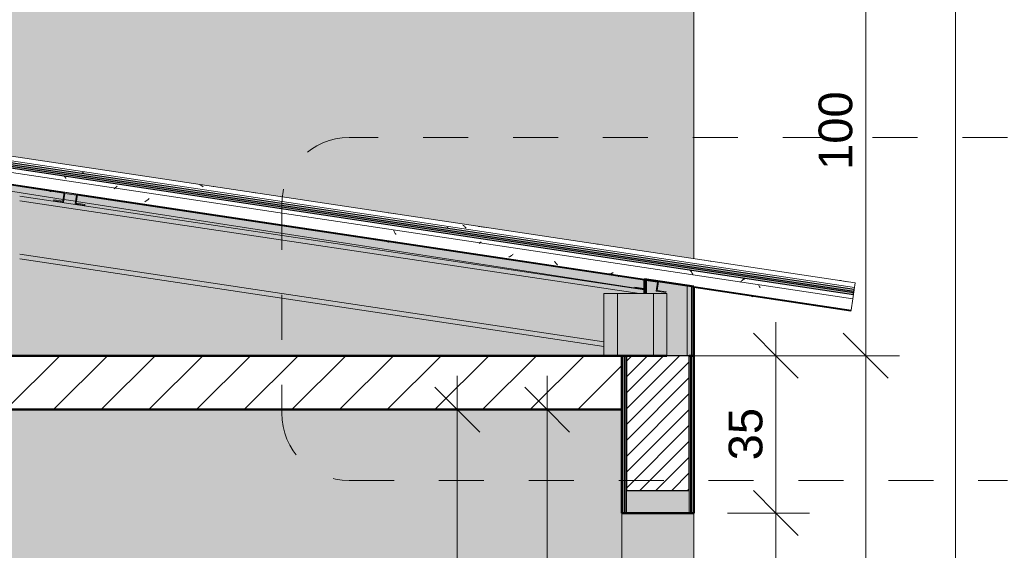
# Model space of a CAD drawing. Header units: metres. Extents: x -2.1 to 42.5, y -15.2 to 5.6.
# Tile 210 of 256: x 6.8 to 9, y 2.2 to 3.4. Entities that reach past the tile are written whole.
import ezdxf

# ---------------------------------------------------------------- set-up
doc = ezdxf.new("R2010")
doc.units = ezdxf.units.M
doc.linetypes.add('Traço', pattern=[0.00635, 0.003175, -0.003175])
for name, color, linetype, lineweight in [('A-ANNO-DIMS', 7, 'Continuous', 9), ('A-ANNO-DIMS-50', 7, 'Continuous', 9), ('A-ANNO-SYMB', 7, 'Continuous', 9), ('A-DETL-GENF', 7, 'Continuous', 5), ('A-FLOR', 7, 'Continuous', 5), ('A-FLOR-PATT', 7, 'Continuous', 50), ('A-GLAZ-CWMG', 7, 'Continuous', 5), ('A-ROOF', 7, 'Continuous', 5), ('A-WALL', 7, 'Continuous', 5), ('A-WALL-PATT', 7, 'Continuous', 50), ('I-WALL', 7, 'Continuous', 5)]:
    doc.layers.add(name, color=color, linetype=linetype, lineweight=lineweight)
doc.layers.add('A-DETL', color=7, linetype='Continuous', lineweight=5, true_color=0x00a600)
doc.styles.add('Arial', font='arial.ttf', dxfattribs={"height": 0.075})
doc.dimstyles.new('Com_linha__ref__contínua__-_Cor_Vermelha_Arial_1_5mm_2', dxfattribs={"dimscale": 0.3048, "dimtxt": 0.076519, "dimasz": 0.328084, "dimexe": 0.246063, "dimexo": 0.246063, "dimgap": 0.024606, "dimtad": 1, "dimdec": 1, "dimlfac": 100, "dimrnd": 0.1, "dimdsep": 46, "dimtxsty": 'Arial', "dimblk1": 'OBLIQUE', "dimblk2": 'OBLIQUE', "dimsah": 1, "dimcen": 0.09, "dimdle": 0.246063, "dimazin": 0, "dimtfac": 1, "dimtdec": 4, "dimtix": 1, "dimtmove": 0, "dimatfit": 3, "dimfxl": 1, "dimtvp": 1, "dimtolj": 1, "dimtzin": 0, "dimarcsym": 2})
pattern_1 = [(50, (2.348, 2.53), (0.364365, -0.031877), [0.0381, -0.4191]), (355, (2.348, 2.53), (-0.070485, 0.382117), [0.03048, -0.33528]), (100.451, (2.379, 2.527), (0.293886, 0.35023), [0.03238, -0.35618]), (46.184, (2.348, 2.632), (0.54216, -0.084084), [0.05715, -0.62865]), (96.636, (2.394, 2.625), (0.474805, 0.494854), [0.04857, -0.53427]), (351.184, (2.348, 2.632), (0.47481, 0.494846), [0.04572, -0.50292]), (21, (2.399, 2.606), (0.303226, -0.204528), [0.0381, -0.4191]), (326, (2.399, 2.606), (0.123607, 0.368379), [0.03048, -0.33528]), (71.451, (2.424, 2.589), (0.426833, 0.163839), [0.03238, -0.35618]), (37.5, (2.348, 2.53), (0.0061807, 0.1691082), [0.01676, -0.31445, 0.01676, -0.3236, -0.33655]), (37.5, (2.348, 2.53), (0.0061807, 0.1691082), [-0.67158, 0.01676, -0.31979]), (7.5, (2.348, 2.53), (0.1336414, 0.200358), [0.01676, -0.17729, 0.01676, -0.30683, -0.12827]), (7.5, (2.348, 2.53), (0.1336414, 0.200358), [-0.51765, 0.01676, -0.11151]), (327.5, (2.235, 2.53), (0.2711816, -0.0114606), [0.01676, -0.11024, 0.01676, -0.37948, -0.52578]), (327.5, (2.235, 2.53), (0.2711816, -0.0114606), [-0.52324, 0.01676, -0.50902]), (317.5, (2.184, 2.53), (0.296258, 0.050851), [0.01676, -0.14834, 0.01676, -0.24638, -0.37338]), (317.5, (2.184, 2.53), (0.296258, 0.050851), [-0.42824, 0.01676, -0.35662])]

# ---------------------------------------------------------------- blocks, each defined once
blk = doc.blocks.new('FP_1-C')
at = {"layer": 'A-GLAZ-CWMG'}
blk.add_line((8.6912, 2.8021), (-0.3438, 4.1574), dxfattribs=at)
blk = doc.blocks.new('FP_2-C')
at = {"layer": 'A-GLAZ-CWMG'}
for p, q in [((-0.3515, 4.1067), (8.2236, 2.8204)), ((8.3336, 2.8039), (8.6835, 2.7514))]:
    blk.add_line(p, q, dxfattribs=at)
at = {"layer": 'A-GLAZ-CWMG', "color": 9, "true_color": 0xc0c0c0}
for p, q in [((6.9412, 3.0126), (6.9578, 3.0101)), ((7.1131, 2.993), (7.1121, 2.9923)), ((7.1141, 2.9936), (7.1131, 2.993)), ((7.1152, 2.9943), (7.1141, 2.9936)), ((7.1162, 2.9951), (7.1152, 2.9943)), ((7.1173, 2.9959), (7.1162, 2.9951)), ((7.1184, 2.9967), (7.1173, 2.9959)), ((7.1194, 2.9976), (7.1184, 2.9967)), ((7.1205, 2.9985), (7.1194, 2.9976)), ((7.1216, 2.9995), (7.1205, 2.9985)), ((7.2426, 2.9674), (7.2592, 2.9649)), ((7.5441, 2.9222), (7.5606, 2.9197)), ((7.6664, 2.9283), (7.6656, 2.9299)), ((7.6671, 2.9267), (7.6664, 2.9283)), ((7.6679, 2.9252), (7.6671, 2.9267)), ((7.6686, 2.9237), (7.6679, 2.9252)), ((7.6694, 2.9222), (7.6686, 2.9237)), ((7.6702, 2.9208), (7.6694, 2.9222)), ((7.6709, 2.9194), (7.6702, 2.9208)), ((7.9239, 2.8705), (7.9229, 2.8699)), ((7.925, 2.8711), (7.9239, 2.8705)), ((7.926, 2.8718), (7.925, 2.8711)), ((7.9271, 2.8725), (7.926, 2.8718)), ((7.9281, 2.8732), (7.9271, 2.8725)), ((7.9292, 2.874), (7.9281, 2.8732)), ((7.9302, 2.8749), (7.9292, 2.874)), ((7.9313, 2.8757), (7.9302, 2.8749)), ((7.9229, 2.8699), (7.9219, 2.8694)), ((8.0241, 2.8593), (8.0233, 2.8604)), ((8.0248, 2.8583), (8.0241, 2.8593)), ((8.0256, 2.8573), (8.0248, 2.8583)), ((8.0264, 2.8563), (8.0256, 2.8573)), ((8.0272, 2.8554), (8.0264, 2.8563)), ((8.028, 2.8545), (8.0272, 2.8554)), ((8.0289, 2.8537), (8.028, 2.8545)), ((8.0297, 2.8529), (8.0289, 2.8537)), ((8.0305, 2.8522), (8.0297, 2.8529)), ((8.1466, 2.8322), (8.1456, 2.8321)), ((8.1475, 2.8324), (8.1466, 2.8322)), ((8.1469, 2.8318), (8.1635, 2.8293)), ((8.1485, 2.8326), (8.1475, 2.8324)), ((8.1495, 2.8328), (8.1485, 2.8326)), ((8.1505, 2.8332), (8.1495, 2.8328)), ((8.1515, 2.8335), (8.1505, 2.8332)), ((8.1525, 2.8339), (8.1515, 2.8335)), ((8.1535, 2.8344), (8.1525, 2.8339)), ((8.1545, 2.8349), (8.1535, 2.8344)), ((8.4786, 2.8066), (8.4779, 2.8081)), ((8.4793, 2.8051), (8.4786, 2.8066)), ((8.48, 2.8036), (8.4793, 2.8051)), ((8.4484, 2.7866), (8.4649, 2.7841)), ((8.4807, 2.8022), (8.48, 2.8036)), ((8.4814, 2.8008), (8.4807, 2.8022)), ((8.6493, 2.7564), (8.6659, 2.7539))]:
    blk.add_line(p, q, dxfattribs=at)
blk = doc.blocks.new('FP_3-C')
at = {"layer": 'A-GLAZ-CWMG', "color": 9, "true_color": 0xc0c0c0}
for p, q in [((6.9328, 3.0495), (6.9323, 3.0501)), ((6.9334, 3.0487), (6.9328, 3.0495)), ((6.9341, 3.0478), (6.9334, 3.0487)), ((6.9347, 3.047), (6.9341, 3.0478)), ((6.9354, 3.0461), (6.9347, 3.047)), ((6.936, 3.0452), (6.9354, 3.0461)), ((6.9366, 3.0442), (6.936, 3.0452)), ((7.0463, 3.0238), (7.0454, 3.0229)), ((7.0471, 3.0246), (7.0463, 3.0238)), ((7.048, 3.0254), (7.0471, 3.0246)), ((7.0489, 3.0261), (7.048, 3.0254)), ((7.0498, 3.0269), (7.0489, 3.0261)), ((7.0506, 3.0276), (7.0498, 3.0269)), ((7.0445, 3.0221), (7.0436, 3.0212)), ((7.0454, 3.0229), (7.0445, 3.0221)), ((7.8567, 2.9003), (7.8558, 2.8994)), ((7.8576, 2.9012), (7.8567, 2.9003)), ((7.8585, 2.902), (7.8576, 2.9012)), ((7.8594, 2.9029), (7.8585, 2.902)), ((7.8603, 2.9037), (7.8594, 2.9029)), ((8.3255, 2.84), (8.3249, 2.8408)), ((8.3262, 2.8391), (8.3255, 2.84)), ((8.3268, 2.8383), (8.3262, 2.8391)), ((8.3274, 2.8374), (8.3268, 2.8383)), ((8.3281, 2.8365), (8.3274, 2.8374)), ((8.3287, 2.8356), (8.3281, 2.8365)), ((8.3293, 2.8346), (8.3287, 2.8356)), ((8.33, 2.8336), (8.3293, 2.8346)), ((8.3306, 2.8326), (8.33, 2.8336)), ((8.3312, 2.8315), (8.3306, 2.8326)), ((8.3318, 2.8305), (8.3312, 2.8315)), ((8.4382, 2.8146), (8.4373, 2.8138)), ((8.4391, 2.8155), (8.4382, 2.8146)), ((8.44, 2.8163), (8.4391, 2.8155)), ((8.4409, 2.8171), (8.44, 2.8163)), ((8.4418, 2.8178), (8.4409, 2.8171)), ((8.4427, 2.8186), (8.4418, 2.8178)), ((8.4435, 2.8193), (8.4427, 2.8186)), ((8.4444, 2.82), (8.4435, 2.8193)), ((8.4453, 2.8206), (8.4444, 2.82)), ((8.4461, 2.8212), (8.4453, 2.8206)), ((8.447, 2.8218), (8.4461, 2.8212))]:
    blk.add_line(p, q, dxfattribs=at)
blk = doc.blocks.new('Rectangular Mullion - Telha Fibrocimento - Ondulada-1908998-C')
at = {"layer": 'A-GLAZ-CWMG', "true_color": 0x808080}
h = blk.add_hatch(dxfattribs=at)
h.set_pattern_fill('FP_3', color=8, style=0, pattern_type=2)
h.set_pattern_definition(pattern_1)
h.paths.add_polyline_path([(8.6888, 2.7866), (8.6894, 2.7906), (-0.3456, 4.1459), (-0.3462, 4.1418), (8.6797, 2.788)])
at = {"layer": 'A-GLAZ-CWMG', "lineweight": 25}
for p, q in [((-0.3462, 4.1418), (8.6888, 2.7866)), ((8.6898, 2.7931), (-0.3452, 4.1483)), ((8.6888, 2.7866), (8.6898, 2.7931))]:
    blk.add_line(p, q, dxfattribs=at)
at = {"layer": 'A-GLAZ-CWMG'}
for p, q in [((8.6874, 2.7769), (-0.3476, 4.1322)), ((8.6888, 2.7868), (8.6874, 2.7769)), ((8.6835, 2.7514), (8.6874, 2.7769))]:
    blk.add_line(p, q, dxfattribs=at)
for name in ['FP_1-C', 'FP_2-C', 'FP_3-C']:
    blk.add_blockref(name, (0, 0), dxfattribs=at)
blk = doc.blocks.new('FP_5-C')
at = {"layer": 'A-GLAZ-CWMG'}
for p, q in [((5.1967, 3.2735), (6.9323, 3.0131)), ((6.962, 3.0087), (8.2236, 2.8194)), ((8.3336, 2.8029), (8.6834, 2.7505))]:
    blk.add_line(p, q, dxfattribs=at)
at = {"layer": 'A-GLAZ-CWMG', "color": 9, "true_color": 0xc0c0c0}
for p, q in [((7.2425, 2.9666), (7.2591, 2.9641)), ((7.544, 2.9214), (7.5605, 2.9189)), ((8.1465, 2.8315), (8.1455, 2.8314)), ((8.1474, 2.8318), (8.1465, 2.8315)), ((8.1468, 2.831), (8.1634, 2.8286)), ((8.1484, 2.832), (8.1474, 2.8318)), ((8.4483, 2.7858), (8.4648, 2.7834)), ((8.6492, 2.7557), (8.6658, 2.7532))]:
    blk.add_line(p, q, dxfattribs=at)
blk = doc.blocks.new('FP_6-C')
at = {"layer": 'A-GLAZ-CWMG'}
blk.add_line((8.6926, 2.8121), (-0.3424, 4.1673), dxfattribs=at)
at = {"layer": 'A-GLAZ-CWMG', "color": 9, "true_color": 0xc0c0c0}
for p, q in [((6.9729, 3.0567), (6.9717, 3.0557)), ((6.9741, 3.0577), (6.9729, 3.0567)), ((6.9753, 3.0586), (6.9741, 3.0577)), ((6.9765, 3.0595), (6.9753, 3.0586)), ((7.2355, 3.0303), (7.2344, 3.0308)), ((7.2366, 3.0297), (7.2355, 3.0303)), ((7.2377, 3.029), (7.2366, 3.0297)), ((7.2388, 3.0283), (7.2377, 3.029)), ((7.2399, 3.0276), (7.2388, 3.0283)), ((7.241, 3.0267), (7.2399, 3.0276)), ((7.2421, 3.0258), (7.241, 3.0267)), ((7.3523, 3.0132), (7.3689, 3.0107)), ((7.6537, 2.968), (7.6703, 2.9655)), ((7.7863, 2.936), (7.785, 2.9349)), ((7.8209, 2.9399), (7.8198, 2.9407)), ((7.822, 2.939), (7.8209, 2.9399)), ((7.8231, 2.9381), (7.822, 2.939)), ((7.8241, 2.937), (7.8231, 2.9381)), ((7.8252, 2.9359), (7.8241, 2.937)), ((7.8262, 2.9348), (7.8252, 2.9359)), ((7.8547, 2.9379), (7.8713, 2.9354)), ((7.785, 2.9349), (7.7837, 2.9339)), ((7.8272, 2.9336), (7.8262, 2.9348)), ((8.1804, 2.8743), (8.1797, 2.8754)), ((8.3571, 2.8625), (8.3736, 2.86)), ((8.6585, 2.8173), (8.6751, 2.8148))]:
    blk.add_line(p, q, dxfattribs=at)
blk = doc.blocks.new('FP_7-C')
at = {"layer": 'A-GLAZ-CWMG', "color": 9, "true_color": 0xc0c0c0}
for p, q in [((7.7876, 2.8847), (7.7867, 2.8848)), ((7.7886, 2.8846), (7.7876, 2.8847)), ((7.7895, 2.8846), (7.7886, 2.8846)), ((7.7905, 2.8847), (7.7895, 2.8846)), ((8.1608, 2.8289), (8.1599, 2.8292)), ((8.1617, 2.8286), (8.1608, 2.8289)), ((8.1626, 2.8284), (8.1617, 2.8286)), ((8.1635, 2.8282), (8.1626, 2.8284))]:
    blk.add_line(p, q, dxfattribs=at)
blk = doc.blocks.new('Rectangular Mullion - Telha Fibrocimento - Ondulada-V4-C')
at = {"layer": 'A-GLAZ-CWMG', "true_color": 0x808080}
h = blk.add_hatch(dxfattribs=at)
h.set_pattern_fill('FP_3', color=8, style=0, pattern_type=2)
h.set_pattern_definition(pattern_1)
h.paths.add_polyline_path([(8.6894, 2.7906), (8.6904, 2.7974), (-0.3446, 4.1526), (-0.3456, 4.1459), (8.6797, 2.7921)])
at = {"layer": 'A-GLAZ-CWMG', "lineweight": 25}
for p, q in [((-0.3456, 4.1459), (8.6894, 2.7906)), ((8.6904, 2.7974), (-0.3446, 4.1526)), ((8.6894, 2.7906), (8.6904, 2.7974))]:
    blk.add_line(p, q, dxfattribs=at)
at = {"layer": 'A-GLAZ-CWMG'}
for p, q in [((8.6904, 2.7974), (8.6926, 2.8121)), ((8.6834, 2.7505), (8.6836, 2.7515))]:
    blk.add_line(p, q, dxfattribs=at)
for name in ['FP_6-C', 'FP_5-C', 'FP_7-C']:
    blk.add_blockref(name, (0, 0), dxfattribs=at)
blk = doc.blocks.new('FP_9-C')
at = {"layer": 'A-GLAZ-CWMG'}
for p, q in [((5.1964, 3.2721), (6.9321, 3.0118)), ((6.9618, 3.0073), (8.2236, 2.8181)), ((8.3336, 2.8016), (8.6832, 2.7491))]:
    blk.add_line(p, q, dxfattribs=at)
at = {"layer": 'A-GLAZ-CWMG', "color": 9, "true_color": 0xc0c0c0}
for p, q in [((7.7847, 2.8838), (7.7837, 2.8838)), ((7.7856, 2.8839), (7.7847, 2.8838)), ((7.7866, 2.8841), (7.7856, 2.8839)), ((7.7876, 2.8843), (7.7866, 2.8841)), ((7.7886, 2.8846), (7.7876, 2.8843)), ((7.7895, 2.8849), (7.7886, 2.8846)), ((8.1617, 2.8285), (8.1608, 2.8291)), ((8.1626, 2.828), (8.1617, 2.8285)), ((8.1634, 2.8275), (8.1626, 2.828)), ((8.1643, 2.8271), (8.1634, 2.8275)), ((8.1652, 2.8267), (8.1643, 2.8271)), ((8.1661, 2.8264), (8.1652, 2.8267)), ((8.167, 2.8261), (8.1661, 2.8264))]:
    blk.add_line(p, q, dxfattribs=at)
blk = doc.blocks.new('FP_10-C')
at = {"layer": 'A-GLAZ-CWMG', "color": 9, "true_color": 0xc0c0c0}
for p, q in [((7.2656, 3.0266), (7.2644, 3.0269)), ((8.1188, 2.8984), (8.1175, 2.8984)), ((8.12, 2.8984), (8.1188, 2.8984)), ((8.1212, 2.8984), (8.12, 2.8984)), ((8.6603, 2.8174), (8.6591, 2.8177)), ((8.6614, 2.8171), (8.6603, 2.8174))]:
    blk.add_line(p, q, dxfattribs=at)
at = {"layer": 'A-GLAZ-CWMG'}
blk.add_line((7.6101, 2.9745), (7.6096, 2.9745), dxfattribs=at)
blk = doc.blocks.new('Rectangular Mullion - Telha Fibrocimento - Ondulada-V8-C')
at = {"layer": 'A-GLAZ-CWMG'}
blk.add_line((8.6832, 2.7491), (8.6834, 2.7505), dxfattribs=at)
for name in ['FP_9-C', 'FP_10-C']:
    blk.add_blockref(name, (0, 0), dxfattribs=at)
blk = doc.blocks.new('FP_12-C')
at = {"layer": 'A-GLAZ-CWMG'}
for p, q in [((5.1964, 3.2721), (6.9321, 3.0118)), ((6.9618, 3.0073), (8.2236, 2.8181)), ((8.3336, 2.8016), (8.6832, 2.7491))]:
    blk.add_line(p, q, dxfattribs=at)
at = {"layer": 'A-GLAZ-CWMG', "color": 9, "true_color": 0xc0c0c0}
for p, q in [((6.9011, 3.0161), (6.9002, 3.0164)), ((6.902, 3.0158), (6.9011, 3.0161)), ((6.9029, 3.0156), (6.902, 3.0158)), ((6.9039, 3.0154), (6.9029, 3.0156)), ((7.653, 2.9031), (7.6521, 2.9032)), ((7.6539, 2.903), (7.653, 2.9031)), ((7.6548, 2.903), (7.6539, 2.903)), ((8.464, 2.7815), (8.463, 2.7816)), ((8.4649, 2.7814), (8.464, 2.7815))]:
    blk.add_line(p, q, dxfattribs=at)
blk = doc.blocks.new('FP_13-C')
at = {"layer": 'A-GLAZ-CWMG'}
blk.add_line((7.6101, 2.9745), (7.6096, 2.9745), dxfattribs=at)
blk = doc.blocks.new('Rectangular Mullion - Telha Fibrocimento - Ondulada-V11-C')
at = {"layer": 'A-GLAZ-CWMG'}
blk.add_line((8.6832, 2.7491), (8.6833, 2.7496), dxfattribs=at)
for name in ['FP_12-C', 'FP_13-C']:
    blk.add_blockref(name, (0, 0), dxfattribs=at)
blk = doc.blocks.new('LONGARINA_STEEL_FRAME - LONGARINA_STEEL_FRAME-1917798-C')
at = {"layer": 'A-ROOF', "true_color": 0x9fa09c}
h = blk.add_hatch(color=253, dxfattribs=at)
h.paths.add_polyline_path([(8.2124, 2.7882), (8.2236, 2.7882), (8.2236, 2.7966), (6.8336, 3.0051), (6.8336, 2.995), (8.2024, 2.7897)])
h.paths.add_polyline_path([(6.8036, 3.0052), (6.8322, 3.0054), (1.6136, 3.7876), (1.6136, 3.778), (3.3005, 3.525), (3.3536, 3.525), (3.3536, 3.517), (5.0338, 3.265), (5.0936, 3.265), (5.0936, 3.256), (6.7658, 3.0052), (6.7995, 3.0052)])
h.paths.add_polyline_path([(1.5836, 3.79), (1.6012, 3.79), (-0.1264, 4.0491), (-0.1264, 4.039), (1.5338, 3.79), (1.5675, 3.79)])
h.paths.add_polyline_path([(-0.1639, 4.05), (-0.1321, 4.05), (-0.3109, 4.0768), (-0.3124, 4.0669), (-0.1995, 4.05), (-0.1658, 4.05)])
h = blk.add_hatch(color=253, dxfattribs=at)
h.paths.add_polyline_path([(8.1336, 2.6807), (8.1336, 2.7882), (8.2124, 2.7882), (6.8336, 2.995), (6.8336, 2.8757), (7.9747, 2.7045)])
h.paths.add_polyline_path([(6.6936, 2.8967), (6.6936, 3.0052), (6.7658, 3.0052), (5.0936, 3.256), (5.0936, 3.1367), (6.4189, 2.9379)])
h.paths.add_polyline_path([(4.9536, 3.1577), (4.9536, 3.265), (5.0333, 3.2651), (3.3536, 3.517), (3.3536, 3.3977), (4.8631, 3.1713)])
h.paths.add_polyline_path([(3.2136, 3.4187), (3.2136, 3.525), (3.3005, 3.525), (1.6136, 3.778), (1.6136, 3.6587), (3.2101, 3.4192)])
h.paths.add_polyline_path([(1.4736, 3.6797), (1.4736, 3.79), (1.5338, 3.79), (-0.1264, 4.039), (-0.1264, 3.9197), (1.3625, 3.6964)])
h.paths.add_polyline_path([(-0.2664, 3.9407), (-0.2664, 4.05), (-0.1995, 4.05), (-0.3124, 4.0669), (-0.3299, 3.9502)])
h = blk.add_hatch(color=253, dxfattribs=at)
h.paths.add_polyline_path([(8.1336, 2.6706), (8.1336, 2.6807), (6.8336, 2.8757), (6.8336, 2.8656), (7.9747, 2.6944)])
h.paths.add_polyline_path([(6.6936, 2.8866), (6.6936, 2.8967), (5.0936, 3.1367), (5.0936, 3.1266), (6.4189, 2.9278)])
h.paths.add_polyline_path([(4.9536, 3.1476), (4.9536, 3.1577), (3.3536, 3.3977), (3.3536, 3.3876), (4.8631, 3.1612)])
h.paths.add_polyline_path([(3.2136, 3.4086), (3.2136, 3.4187), (1.6136, 3.6587), (1.6136, 3.6486), (3.1794, 3.4137)])
h.paths.add_polyline_path([(1.4736, 3.6696), (1.4736, 3.6797), (-0.1264, 3.9197), (-0.1264, 3.9096), (1.3625, 3.6863)])
h.paths.add_polyline_path([(-0.2664, 3.9306), (-0.2664, 3.9407), (-0.3299, 3.9502), (-0.3314, 3.9403), (-0.3307, 3.9402)])
h = blk.add_hatch(color=253, dxfattribs=at)
h.paths.add_polyline_path([(6.9786, 2.9844), (6.9786, 2.9864), (6.9591, 2.9894), (6.962, 3.0091), (6.9324, 3.0135), (6.9294, 2.9938), (6.9096, 2.9968), (6.9093, 2.9948), (6.9311, 2.9915), (6.9341, 3.0113), (6.9598, 3.0075), (6.9568, 2.9877)])
h.paths.add_polyline_path([(5.2132, 3.2492), (5.2132, 3.2512), (5.1938, 3.2542), (5.1967, 3.2739), (5.167, 3.2779), (5.1641, 3.2586), (5.1443, 3.2616), (5.144, 3.2596), (5.1658, 3.2563), (5.1687, 3.2761), (5.1944, 3.2723), (5.1915, 3.2525)])
blk.add_hatch(color=253, dxfattribs=at).paths.add_polyline_path([(8.2236, 2.7977), (8.2236, 2.807), (8.2225, 2.7999), (8.2027, 2.8027), (8.2024, 2.8008), (8.2225, 2.7978)])
at = {"layer": 'A-ROOF'}
for p, q in [((8.2236, 2.7966), (6.8336, 3.0051)), ((8.2124, 2.7882), (6.8336, 2.995)), ((8.1336, 2.6807), (6.8336, 2.8757)), ((8.1336, 2.6706), (6.8336, 2.8656))]:
    blk.add_line(p, q, dxfattribs=at)
at = {"layer": 'A-ROOF', "lineweight": 15}
for p, q in [((6.9324, 3.0136), (6.9294, 2.9938)), ((6.9311, 2.9915), (6.9341, 3.0113)), ((6.962, 3.0091), (6.9324, 3.0136)), ((6.9341, 3.0113), (6.9598, 3.0075)), ((6.9598, 3.0075), (6.9568, 2.9877)), ((6.9591, 2.9894), (6.962, 3.0091)), ((6.9096, 2.9968), (6.9093, 2.9948)), ((6.9093, 2.9948), (6.9311, 2.9915)), ((6.9294, 2.9938), (6.9096, 2.9968)), ((6.9568, 2.9877), (6.9786, 2.9844)), ((6.9789, 2.9864), (6.9591, 2.9894)), ((6.9786, 2.9844), (6.9789, 2.9864)), ((8.2255, 2.8196), (8.2225, 2.7999)), ((8.2242, 2.7976), (8.2272, 2.8174)), ((8.2551, 2.8152), (8.2255, 2.8196)), ((8.2272, 2.8174), (8.2529, 2.8135)), ((8.2529, 2.8135), (8.2499, 2.7937)), ((8.2522, 2.7954), (8.2551, 2.8152)), ((8.2027, 2.8028), (8.2024, 2.8008)), ((8.2024, 2.8008), (8.2242, 2.7976)), ((8.2225, 2.7999), (8.2027, 2.8028)), ((8.2499, 2.7937), (8.2717, 2.7905)), ((8.272, 2.7924), (8.2522, 2.7954)), ((8.2717, 2.7905), (8.272, 2.7924))]:
    blk.add_line(p, q, dxfattribs=at)
blk = doc.blocks.new('DIMBLOCK19-C')
at = {"layer": 'A-ANNO-DIMS-50', "color": 242, "true_color": 0xbd2b2e, "transparency": 16777216}
for p, q in [((8.5161, 2.3), (8.4661, 2.35)), ((8.5161, 2.3), (8.4086, 2.3)), ((8.5161, 0.6), (8.5161, 2.3)), ((8.5161, 2.3), (8.5661, 2.25)), ((8.5161, 2.3), (8.5911, 2.3)), ((8.5161, 0.6), (8.4661, 0.65)), ((8.5161, 0.6), (8.2852, 0.6)), ((8.5161, 0.6), (8.5661, 0.55)), ((8.5161, 0.6), (8.5911, 0.6))]:
    blk.add_line(p, q, dxfattribs=at)
at = {"layer": 'A-ANNO-DIMS-50', "color": 0, "transparency": 16777216, "insert": (8.4112, 1.3635), "char_height": 0.075, "width": 0.207662, "attachment_point": 1, "rotation": 90, "line_spacing_factor": 0.941778, "style": 'Arial'}
blk.add_mtext('170', dxfattribs=at)
blk = doc.blocks.new('_Oblique')
at = {"color": 0, "linetype": 'ByBlock', "lineweight": -2}
blk.add_line((-0.5, -0.5), (0.5, 0.5), dxfattribs=at)
blk = doc.blocks.new('DIMBLOCK20-C')
at = {"layer": 'A-ANNO-DIMS-50', "color": 242, "true_color": 0xbd2b2e, "transparency": 16777216}
for p, q in [((8.5161, 2.3), (8.5161, 2.725)), ((8.5161, 2.65), (8.4661, 2.7)), ((8.5161, 2.65), (8.2486, 2.65)), ((8.5161, 2.65), (8.5661, 2.6)), ((8.5161, 2.65), (8.5911, 2.65)), ((8.5161, 2.3), (8.4661, 2.35)), ((8.5161, 2.3), (8.4086, 2.3)), ((8.5161, 2.3), (8.5661, 2.25)), ((8.5161, 2.3), (8.5911, 2.3))]:
    blk.add_line(p, q, dxfattribs=at)
at = {"layer": 'A-ANNO-DIMS-50', "color": 0, "transparency": 16777216, "insert": (8.4112, 2.4173), "char_height": 0.075, "width": 0.138441, "attachment_point": 1, "rotation": 90, "line_spacing_factor": 0.941778, "style": 'Arial'}
blk.add_mtext('35', dxfattribs=at)
blk = doc.blocks.new('DIMBLOCK21-C')
at = {"layer": 'A-ANNO-DIMS-50', "color": 242, "true_color": 0xbd2b2e, "transparency": 16777216}
for p, q in [((8.7161, 2.65), (8.6661, 2.7)), ((8.7161, 2.65), (8.4086, 2.65)), ((8.7161, -0.135), (8.7161, 2.65)), ((8.7161, 2.65), (8.7661, 2.6)), ((8.7161, 2.65), (8.7911, 2.65)), ((8.7161, -0.06), (8.6661, -0.01)), ((8.7161, -0.06), (8.6411, -0.06)), ((8.7161, -0.06), (8.7661, -0.11)), ((8.7161, -0.06), (8.7203, -0.06))]:
    blk.add_line(p, q, dxfattribs=at)
at = {"layer": 'A-ANNO-DIMS-50', "color": 0, "transparency": 16777216, "insert": (8.6112, 1.2085), "char_height": 0.075, "width": 0.207662, "attachment_point": 1, "rotation": 90, "line_spacing_factor": 0.941778, "style": 'Arial'}
blk.add_mtext('271', dxfattribs=at)
blk = doc.blocks.new('DIMBLOCK22-C')
at = {"layer": 'A-ANNO-DIMS-50', "color": 242, "true_color": 0xbd2b2e, "transparency": 16777216}
for p, q in [((8.7161, 2.65), (8.7161, 3.725)), ((8.7161, 3.65), (8.6661, 3.7)), ((8.7161, 3.65), (8.4086, 3.65)), ((8.7161, 3.65), (8.7661, 3.6)), ((8.7161, 3.65), (8.7911, 3.65)), ((8.7161, 2.65), (8.6661, 2.7)), ((8.7161, 2.65), (8.4086, 2.65)), ((8.7161, 2.65), (8.7661, 2.6)), ((8.7161, 2.65), (8.7911, 2.65))]:
    blk.add_line(p, q, dxfattribs=at)
at = {"layer": 'A-ANNO-DIMS-50', "color": 0, "transparency": 16777216, "insert": (8.6112, 3.0635), "char_height": 0.075, "width": 0.207662, "attachment_point": 1, "rotation": 90, "line_spacing_factor": 0.941778, "style": 'Arial'}
blk.add_mtext('100', dxfattribs=at)
blk = doc.blocks.new('DIMBLOCK26-C')
at = {"layer": 'A-ANNO-DIMS-50', "color": 242, "true_color": 0xbd2b2e, "transparency": 16777216}
for p, q in [((8.9161, 3.65), (8.8661, 3.7)), ((8.9161, 3.65), (8.4086, 3.65)), ((8.9161, -0.06), (8.9161, 3.65)), ((8.9161, 3.65), (8.9661, 3.6)), ((8.9161, 3.65), (8.9911, 3.65)), ((8.9161, -0.06), (8.8661, -0.01)), ((8.9161, -0.06), (8.9086, -0.06)), ((8.9161, -0.06), (8.9661, -0.11)), ((8.9161, -0.06), (8.9911, -0.06))]:
    blk.add_line(p, q, dxfattribs=at)
at = {"layer": 'A-ANNO-DIMS-50', "color": 0, "transparency": 16777216, "insert": (8.8112, 1.7085), "char_height": 0.075, "width": 0.207662, "attachment_point": 1, "rotation": 90, "line_spacing_factor": 0.941778, "style": 'Arial'}
blk.add_mtext('371', dxfattribs=at)
blk = doc.blocks.new('DIMBLOCK32-C')
at = {"layer": 'A-ANNO-DIMS-50', "color": 242, "true_color": 0xbd2b2e, "transparency": 16777216}
for p, q in [((8.0073, 1.405), (8.0073, 2.605)), ((8.0073, 2.53), (7.9573, 2.58)), ((8.0073, 2.53), (7.9323, 2.53)), ((8.0073, 2.53), (8.0573, 2.48)), ((8.0073, 2.53), (8.0116, 2.53)), ((8.0073, 1.48), (7.9573, 1.53)), ((8.0073, 1.48), (7.9323, 1.48)), ((8.0073, 1.48), (8.0573, 1.43)), ((8.0073, 1.48), (8.0116, 1.48))]:
    blk.add_line(p, q, dxfattribs=at)
at = {"layer": 'A-ANNO-DIMS-50', "color": 0, "transparency": 16777216, "insert": (7.9024, 1.9185), "char_height": 0.075, "width": 0.207662, "attachment_point": 1, "rotation": 90, "line_spacing_factor": 0.941778, "style": 'Arial'}
blk.add_mtext('105', dxfattribs=at)
blk = doc.blocks.new('DIMBLOCK36-C')
at = {"layer": 'A-ANNO-DIMS-50', "color": 242, "true_color": 0xbd2b2e, "transparency": 16777216}
for p, q in [((7.8073, 1.405), (7.8073, 2.605)), ((7.8073, 2.53), (7.7573, 2.58)), ((7.8073, 2.53), (7.7323, 2.53)), ((7.8073, 2.53), (7.8573, 2.48)), ((7.8073, 2.53), (7.8116, 2.53)), ((7.8073, 1.48), (7.7573, 1.53)), ((7.8073, 1.48), (7.7323, 1.48)), ((7.8073, 1.48), (7.8573, 1.43)), ((7.8073, 1.48), (7.8116, 1.48))]:
    blk.add_line(p, q, dxfattribs=at)
at = {"layer": 'A-ANNO-DIMS-50', "color": 0, "transparency": 16777216, "insert": (7.7024, 1.9185), "char_height": 0.075, "width": 0.207662, "attachment_point": 1, "rotation": 90, "line_spacing_factor": 0.941778, "style": 'Arial'}
blk.add_mtext('105', dxfattribs=at)

msp = doc.modelspace()

# ---------------------------------------------------------------- hatches: boundary and pattern name
at = {"layer": 'A-DETL-GENF', "true_color": 0x464646}
h = msp.add_hatch(dxfattribs=at)
h.set_pattern_fill('FP_10', color=49, style=0, pattern_type=2)
h.set_pattern_definition([(45, (2.348, 2.53), (-0.01767767, 0.01767767), [])])
h.paths.add_polyline_path([(6.1636, 2.35), (6.1636, 2.65), (6.0236, 2.6499), (6.0236, 2.35), (6.1066, 2.35)])
h.paths.add_polyline_path([(8.3236, 2.35), (8.3236, 2.65), (8.1836, 2.6499), (8.1836, 2.35)])
h.paths.add_polyline_path([(-0.42, 2.35), (-0.3564, 2.35), (-0.3564, 2.65), (-0.4964, 2.6499), (-0.4964, 2.35)])
h.paths.add_polyline_path([(-0.4964, 4.05), (-0.3564, 4.05), (-0.3564, 4.25), (-0.4964, 4.25), (-0.4964, 4.1776)])
at = {"layer": 'A-DETL-GENF', "true_color": 0x808080}
for points in [[(6.8336, 2.65), (6.8332, 3.0052), (6.8036, 3.0052), (6.8036, 2.65), (6.8078, 2.65)], [(8.1636, 2.65), (8.1636, 2.7882), (8.1336, 2.7882), (8.1336, 2.65)], [(8.2736, 2.65), (8.2736, 2.7882), (8.2436, 2.7882), (8.2436, 2.65), (8.2724, 2.65)]]:
    msp.add_hatch(color=8, dxfattribs=at).paths.add_polyline_path(points)
at = {"layer": 'A-DETL-GENF', "true_color": 0xb6b6b6}
msp.add_hatch(color=253, dxfattribs=at).paths.add_polyline_path([(8.2436, 2.65), (8.2436, 2.7882), (8.1636, 2.7882), (8.1636, 2.65), (8.2286, 2.65)])
at = {"layer": 'A-FLOR-PATT', "lineweight": 5, "true_color": 0x808080}
h = msp.add_hatch(dxfattribs=at)
h.set_pattern_fill('FP_1', color=8, style=0, pattern_type=2)
h.set_pattern_definition([(45, (2.348, 2.53), (-0.053033, 0.053033), [])])
h.paths.add_polyline_path([(6.0186, 2.53), (6.0236, 2.5306), (6.0236, 2.65), (-0.3464, 2.6499), (-0.3464, 2.53), (6.0136, 2.53)])
h.paths.add_polyline_path([(8.1736, 2.53), (8.1736, 2.65), (6.1636, 2.6499), (6.1636, 2.53), (7.9747, 2.53)])
at = {"layer": 'A-WALL', "true_color": 0x808080}
msp.add_hatch(color=8, dxfattribs=at).paths.add_polyline_path([(8.3336, 2.65), (8.3333, 2.8043), (8.3316, 2.8045), (8.3316, 2.65)])
at = {"layer": 'A-WALL-PATT', "true_color": 0xd6d6d6}
h = msp.add_hatch(color=254, dxfattribs=at)
h.paths.add_polyline_path([(3.3737, 2.65), (4.9536, 2.65), (4.9536, 3.1476), (3.3737, 3.3846), (3.3737, 3.261)])
h.paths.add_polyline_path([(6.0236, 2.65), (6.6936, 2.65), (6.6936, 2.8866), (5.0936, 3.1266), (5.0936, 2.65), (5.641, 2.65)])
h.paths.add_polyline_path([(7.5858, 2.65), (8.1336, 2.65), (8.1336, 2.6706), (6.8336, 2.8656), (6.8336, 2.65), (7.3913, 2.65)])
h.paths.add_polyline_path([(8.2236, 2.7966), (8.2236, 2.7972), (6.9597, 2.9933), (6.9591, 2.9894), (6.9789, 2.9864), (6.9786, 2.9844), (6.9568, 2.9877), (6.9575, 2.9936), (6.932, 2.9976), (6.9311, 2.9915), (6.9093, 2.9948), (6.9096, 2.9968), (6.9294, 2.9938), (6.93, 2.9979), (5.1957, 3.267), (5.1938, 3.2542), (5.2135, 3.2512), (5.2132, 3.2492), (5.1915, 3.2525), (5.1937, 3.2673), (5.168, 3.2713), (5.1658, 3.2563), (5.144, 3.2596), (5.1443, 3.2616), (5.1641, 3.2586), (5.166, 3.2716), (4.0123, 3.45), (3.4311, 3.5371), (3.4284, 3.519), (3.4482, 3.516), (3.4479, 3.514), (3.4262, 3.5173), (3.4288, 3.5371), (3.4034, 3.5409), (3.4004, 3.5211), (3.3787, 3.5244), (3.379, 3.5264), (3.3988, 3.5234), (3.4015, 3.5417), (3.3737, 3.5458), (3.3737, 3.5241), (8.2225, 2.7968)])
at = {"layer": 'A-WALL-PATT', "true_color": 0x808080}
for points in [[(8.2266, 2.7882), (8.2266, 2.8203), (8.2236, 2.8207), (8.2236, 2.7882)], [(8.2286, 2.7882), (8.2286, 2.82), (8.2266, 2.8203), (8.2266, 2.7882)], [(8.2906, 2.65), (8.3186, 2.65), (8.3186, 2.8065), (8.2286, 2.82), (8.2286, 2.7882), (8.2736, 2.7882), (8.2736, 2.65)], [(8.3236, 2.65), (8.3286, 2.65), (8.3286, 2.805), (8.3186, 2.8065), (8.3186, 2.65)], [(8.3316, 2.65), (8.3316, 2.8045), (8.3286, 2.805), (8.3286, 2.65)], [(8.1811, 2.3), (8.1811, 2.65), (8.1786, 2.6499), (8.1786, 2.3)], [(8.1836, 2.3), (8.1836, 2.65), (8.1811, 2.6499), (8.1811, 2.3)], [(8.3261, 2.3), (8.3261, 2.65), (8.3236, 2.6499), (8.3236, 2.3)], [(8.3286, 2.3), (8.3286, 2.65), (8.3261, 2.6499), (8.3261, 2.3)], [(8.1836, 2.3), (8.3236, 2.3), (8.3236, 2.35), (8.1836, 2.35), (8.1836, 2.3444)]]:
    msp.add_hatch(color=8, dxfattribs=at).paths.add_polyline_path(points)
at = {"layer": 'I-WALL', "true_color": 0xdbcc9e}
h = msp.add_hatch(color=9, dxfattribs=at)
h.paths.add_polyline_path([(8.2236, 2.7972), (8.2236, 2.7977), (8.2024, 2.8008), (8.2027, 2.8028), (8.2225, 2.7999), (8.2236, 2.807), (8.2236, 2.8183), (6.9618, 3.0075), (6.9598, 2.9933), (8.2225, 2.7974)])
h.paths.add_polyline_path([(8.3336, 2.8659), (8.3336, 3.625), (3.3737, 3.625), (3.3737, 3.6099), (8.315, 2.8687)])
h.paths.add_polyline_path([(6.9577, 2.9936), (6.9598, 3.0075), (6.9341, 3.0113), (6.9324, 2.9975), (6.9575, 2.9936)])
h.paths.add_polyline_path([(6.93, 2.9979), (6.9321, 3.0121), (5.1965, 3.2723), (5.1957, 3.267), (6.9294, 2.998)])
h.paths.add_polyline_path([(5.1937, 3.2673), (5.1944, 3.2723), (5.1687, 3.2761), (5.168, 3.2713), (5.1915, 3.2676)])
h.paths.add_polyline_path([(5.166, 3.2716), (5.1668, 3.2769), (4.2189, 3.4185), (5.1641, 3.2719)])
at = {"layer": 'I-WALL', "true_color": 0x808080}
for points in [[(8.1786, 2.3), (8.1786, 2.65), (8.1736, 2.6499), (8.1736, 2.3)], [(8.3336, 2.3), (8.3336, 2.65), (8.3286, 2.6499), (8.3286, 2.3)]]:
    msp.add_hatch(color=8, dxfattribs=at).paths.add_polyline_path(points)
at = {"layer": 'I-WALL', "true_color": 0xdbcc9e}
h = msp.add_hatch(color=9, dxfattribs=at)
h.paths.add_polyline_path([(6.1736, 1.48), (8.1736, 1.48), (8.1736, 2.53), (6.1736, 2.53), (6.1736, 1.5)])
h.paths.add_polyline_path([(7.6238, 2.06), (7.6134, 2.0614), (7.6038, 2.0654), (7.5955, 2.0717), (7.5891, 2.08), (7.5852, 2.0896), (7.5838, 2.1), (7.5858, 2.1118), (7.5891, 2.12), (7.5955, 2.1283), (7.6038, 2.1346), (7.6134, 2.1386), (7.6238, 2.14), (7.6341, 2.1386), (7.6438, 2.1346), (7.6521, 2.1283), (7.6584, 2.12), (7.6624, 2.1104), (7.6638, 2.1), (7.6624, 2.0896), (7.6584, 2.08), (7.6521, 2.0717), (7.6438, 2.0654), (7.6341, 2.0614)])
h.paths.add_polyline_path([(7.2238, 2.06), (7.2134, 2.0614), (7.2038, 2.0654), (7.1955, 2.0717), (7.1891, 2.08), (7.1852, 2.0896), (7.1838, 2.1), (7.1852, 2.1104), (7.1891, 2.12), (7.1968, 2.1293), (7.2038, 2.1346), (7.2134, 2.1386), (7.2238, 2.14), (7.2341, 2.1386), (7.2438, 2.1346), (7.2521, 2.1283), (7.2584, 2.12), (7.2624, 2.1104), (7.2638, 2.1), (7.2624, 2.0896), (7.2584, 2.08), (7.2521, 2.0717), (7.2438, 2.0654), (7.2341, 2.0614)])
msp.add_hatch(color=9, dxfattribs=at).paths.add_polyline_path([(8.1736, -0.02), (8.3336, -0.02), (8.3336, 2.3), (8.1736, 2.3), (8.1736, 0.2057)])

# ---------------------------------------------------------------- linework, layer by layer
at = {"layer": 'A-ANNO-SYMB', "linetype": 'Traço'}
for p, q in [((9.0315, 3.1354), (7.5666, 3.1354)), ((7.4166, 2.9854), (7.4166, 2.5224)), ((7.5666, 2.3724), (9.0315, 2.3724))]:
    msp.add_line(p, q, dxfattribs=at)
for centre, start, end in [((7.5666, 2.9854), 90, 180), ((7.5666, 2.5224), 180, 270)]:
    msp.add_arc(centre, 0.15, start, end, dxfattribs=at)
at = {"layer": 'A-DETL', "color": 7}
for p, q in [((8.1336, 2.7882), (8.1336, 2.65)), ((8.1636, 2.7882), (8.1336, 2.7882)), ((8.2436, 2.7882), (8.1636, 2.7882)), ((8.1636, 2.65), (8.1636, 2.7882)), ((8.2436, 2.7882), (8.2436, 2.65)), ((8.2736, 2.7882), (8.2436, 2.7882)), ((8.2736, 2.65), (8.2736, 2.7882)), ((8.1336, 2.65), (8.1636, 2.65)), ((8.1636, 2.65), (8.1836, 2.65))]:
    msp.add_line(p, q, dxfattribs=at)
at = {"layer": 'A-DETL', "color": 7, "lineweight": 50}
msp.add_line((-0.3514, 2.65), (8.2736, 2.65), dxfattribs=at)
at = {"layer": 'A-DETL', "color": 7, "lineweight": 25}
for p, q in [((8.1836, 2.65), (8.1836, 2.35)), ((8.3236, 2.65), (8.1836, 2.65)), ((8.3236, 2.35), (8.3236, 2.65)), ((8.1836, 2.35), (8.3236, 2.35))]:
    msp.add_line(p, q, dxfattribs=at)
at = {"layer": 'A-FLOR', "lineweight": 50}
for p, q in [((8.1336, 2.65), (6.8336, 2.65)), ((8.1736, 2.53), (8.1736, 2.65)), ((6.1736, 2.53), (8.1736, 2.53))]:
    msp.add_line(p, q, dxfattribs=at)
at = {"layer": 'A-WALL', "lineweight": 50}
for p, q in [((8.2236, 2.8207), (8.2236, 2.7882)), ((8.3336, 2.8042), (8.2236, 2.8207)), ((8.3336, 2.65), (8.3336, 2.8042))]:
    msp.add_line(p, q, dxfattribs=at)
at = {"layer": 'A-WALL'}
for p, q in [((8.2266, 2.7882), (8.2266, 2.8203)), ((8.2286, 2.7882), (8.2286, 2.82)), ((8.3186, 2.65), (8.3186, 2.8065)), ((8.3286, 2.805), (8.3286, 2.3)), ((8.3316, 2.65), (8.3316, 2.8045)), ((8.1786, 2.65), (8.1786, 2.3)), ((8.1811, 2.65), (8.1811, 2.3)), ((8.3261, 2.65), (8.3261, 2.3)), ((8.1836, 2.35), (8.1836, 2.3)), ((8.3236, 2.35), (8.3236, 2.3))]:
    msp.add_line(p, q, dxfattribs=at)
at = {"layer": 'I-WALL'}
for p, q in [((8.3336, 2.8659), (8.3336, 3.625)), ((5.1957, 3.267), (6.93, 2.9979)), ((6.932, 2.9976), (6.9575, 2.9936)), ((6.9597, 2.9933), (8.2236, 2.7972)), ((8.1736, 0.08), (8.1736, 2.3)), ((8.3336, 2.3), (8.3336, -0.02))]:
    msp.add_line(p, q, dxfattribs=at)
at = {"layer": 'I-WALL', "lineweight": 50}
for p, q in [((8.3336, 2.65), (8.3236, 2.65)), ((8.3336, 2.3), (8.3336, 2.65)), ((8.1736, 2.53), (8.1736, 2.3)), ((8.1736, 2.3), (8.3336, 2.3))]:
    msp.add_line(p, q, dxfattribs=at)

# ---------------------------------------------------------------- block references
at = {"layer": 'A-GLAZ-CWMG'}
for name in ['Rectangular Mullion - Telha Fibrocimento - Ondulada-V4-C', 'Rectangular Mullion - Telha Fibrocimento - Ondulada-1908998-C', 'Rectangular Mullion - Telha Fibrocimento - Ondulada-V8-C', 'Rectangular Mullion - Telha Fibrocimento - Ondulada-V11-C']:
    msp.add_blockref(name, (0, 0), dxfattribs=at)
at = {"layer": 'A-ROOF'}
msp.add_blockref('LONGARINA_STEEL_FRAME - LONGARINA_STEEL_FRAME-1917798-C', (0, 0), dxfattribs=at)

# ---------------------------------------------------------------- dimensions: what is measured, and where the dimension line sits
at = {"layer": 'A-ANNO-DIMS', "color": 242, "true_color": 0xbd2b2e}
for base, p1, p2, override, picture, middle in [((8.7161, 3.65), (8.3336, 2.65), (8.3336, 3.65), {"dimpost": '<>', "dimfxl": 1}, 'DIMBLOCK22-C', (8.6703, 3.15)), ((8.9161, 3.65), (8.8336, -0.06), (8.3336, 3.65), {"dimpost": '<>', "dimfxl": 3.743541}, 'DIMBLOCK26-C', (8.8702, 1.795)), ((8.5161, 2.65), (8.3336, 2.3), (8.1736, 2.65), {"dimpost": '<>', "dimfxl": 0.384838}, 'DIMBLOCK20-C', (8.4702, 2.475)), ((8.7161, 2.65), (8.6453, -0.06), (8.3336, 2.65), {"dimpost": '<>', "dimfxl": 2.727873}, 'DIMBLOCK21-C', (8.6709, 1.295)), ((7.8073, 2.53), (7.7366, 1.48), (7.7366, 2.53), {"dimpost": '<>', "dimfxl": 1.05}, 'DIMBLOCK36-C', (7.7615, 2.005)), ((8.0073, 2.53), (7.9366, 1.48), (7.9366, 2.53), {"dimpost": '<>', "dimfxl": 1.05}, 'DIMBLOCK32-C', (7.9615, 2.005)), ((8.5161, 2.3), (8.2102, 0.6), (8.3336, 2.3), {"dimpost": '<>', "dimfxl": 1.704475}, 'DIMBLOCK19-C', (8.4703, 1.45))]:
    dim = msp.add_linear_dim(base=base, p1=p1, p2=p2, angle=90, dimstyle='Com_linha__ref__contínua__-_Cor_Vermelha_Arial_1_5mm_2', override=override, dxfattribs=at)
    dim.commit()
    dim.dimension.update_dxf_attribs({"geometry": picture, "text_midpoint": middle})

doc.saveas('drawing.dxf')
